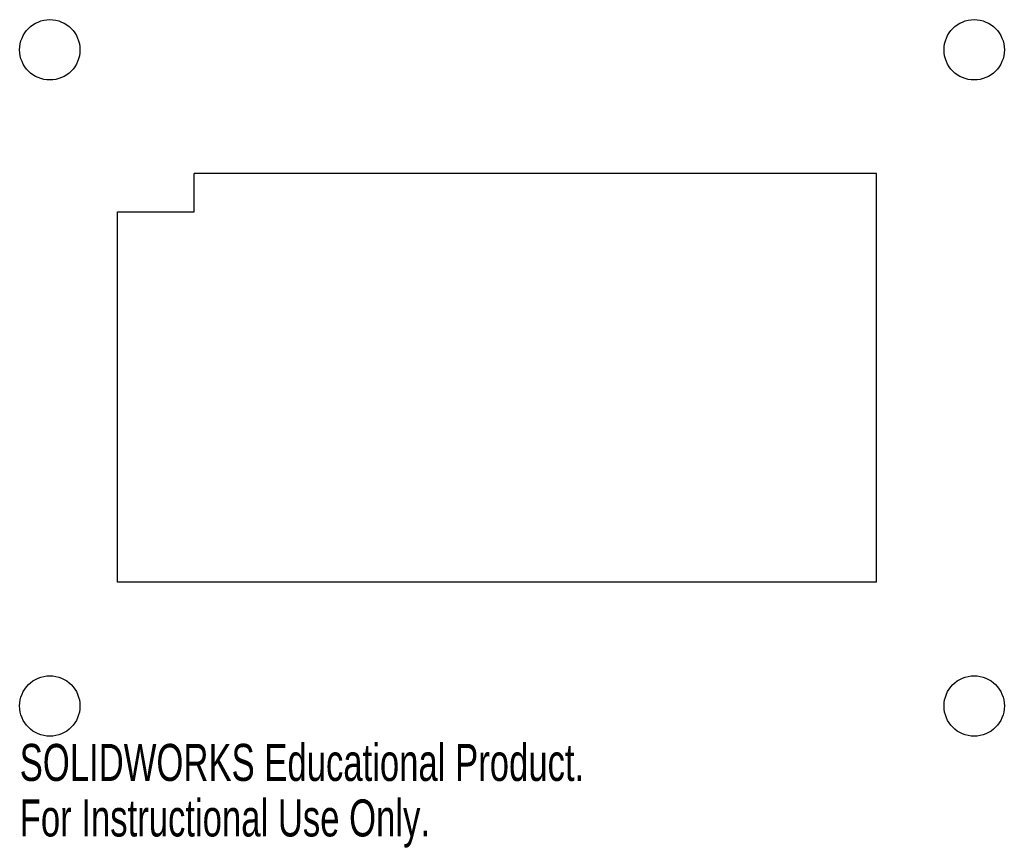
# Model space of a CAD drawing. Header units: millimetres. Extents: x -1 to 128, y -107 to 1.
import ezdxf

# ---------------------------------------------------------------- set-up
doc = ezdxf.new("R2010")
doc.units = ezdxf.units.MM
doc.styles.add('SLDTEXTSTYLE0', font='TXT', dxfattribs={"width": 0.7})

msp = doc.modelspace()

# ---------------------------------------------------------------- linework, layer by layer
at = {"color": 7, "linetype": 'Continuous'}
for p, q in [((111.06, -19.33), (22, -19.33)), ((22, -24.33), (22, -19.33)), ((111.06, -72.67), (111.06, -19.33)), ((12, -72.67), (12, -24.33)), ((12, -24.33), (22, -24.33)), ((111.06, -72.67), (12, -72.67))]:
    msp.add_line(p, q, dxfattribs=at)
for centre in [(3.17, -3.17), (123.83, -3.17), (3.17, -88.83), (123.83, -88.83)]:
    msp.add_circle(centre, 3.94, dxfattribs=at)

# ---------------------------------------------------------------- texts
at = {"color": 7, "linetype": 'Continuous', "char_height": 4.8336, "attachment_point": 1, "style": 'SLDTEXTSTYLE0'}
for s, insert in [('SOLIDWORKS Educational Product.', (-0.76, -93.78)), ('For Instructional Use Only.', (-0.76, -101.03))]:
    msp.add_mtext(s, dxfattribs=dict(at, insert=insert))

doc.saveas('drawing.dxf')
